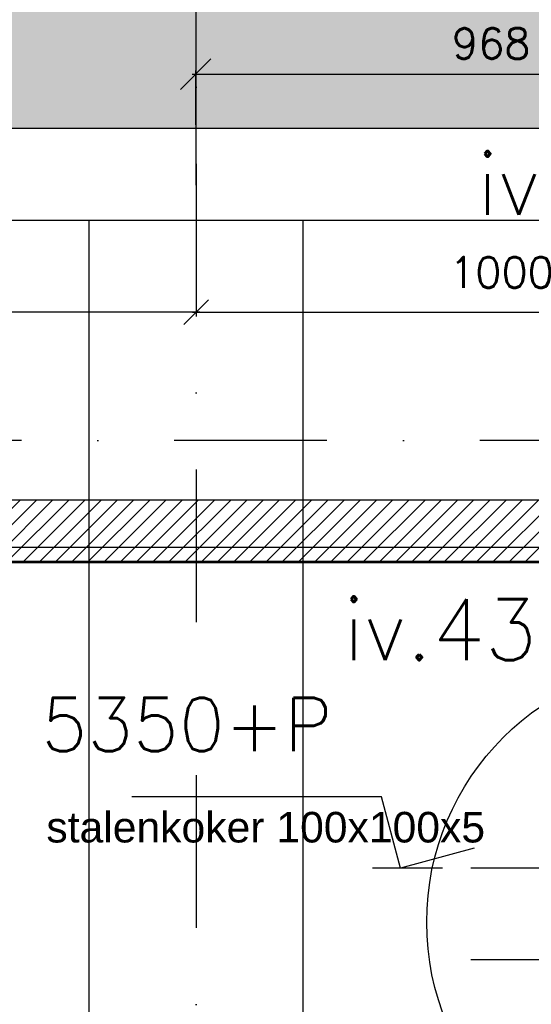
# Model space of a CAD drawing. Extents: x 0 to 316966, y 0 to 192112.
# Tile 28 of 54: x 166075 to 166913, y 97573 to 99184. Entities that reach past the tile are written whole.
import ezdxf

# ---------------------------------------------------------------- set-up
doc = ezdxf.new("R2010")
doc.units = 0
doc.header["$LTSCALE"] = 20
doc.header["$MEASUREMENT"] = 0
doc.header["$PDSIZE"] = -1
doc.linetypes.add('DASHDOT', pattern=[25, 12.5, -6.25, 0, -6.25])
doc.linetypes.add('DD1', pattern=[2.66667, 1.66667, -0.5, 0, -0.5])
doc.layers.get('0').update_dxf_attribs({"linetype": 'CONTINUOUS'})
doc.layers.get('DEFPOINTS').update_dxf_attribs({"linetype": 'CONTINUOUS'})
for name, color, linetype in [('_DETAILNUMMERS', 4, 'CONTINUOUS'), ('_DETAILNUMMERSTEKST', 4, 'CONTINUOUS'), ('A--01A1_ACEER', 1, 'CONTINUOUS'), ('A--A23--_F--3-', 9, 'CONTINUOUS'), ('A--L21--_F-23-', 4, 'CONTINUOUS'), ('A--L28D1_KONSTRUKTIES', 1, 'CONTINUOUS'), ('A--L35-D2-_PLAFONDS', 2, 'CONTINUOUS'), ('A--L35D1_PLAFONDS', 1, 'CONTINUOUS'), ('A--M$1A-_F123-', 1, 'CONTINUOUS'), ('A--M01A1_MAATVOERING', 1, 'CONTINUOUS'), ('A--M01B1_HOOGTE_MAATV', 1, 'CONTINUOUS'), ('A--M1$A-_F123-', 1, 'CONTINUOUS'), ('A--T$1A-_F123_20', 1, 'CONTINUOUS'), ('A--T01B2_HOOGTE_MAATV', 2, 'CONTINUOUS'), ('A--T01B3_HOOGTE_MAATV', 3, 'CONTINUOUS'), ('STRAMIEN', 8, 'DD1')]:
    doc.layers.add(name, color=color, linetype=linetype)
doc.styles.add('ALFA-0_25', font='ROMANS')
doc.styles.add('EB2', font='ARIAL.TTF')
doc.styles.add('HIEMSTRA', font='romans.shx')
doc.styles.add('HOOGTEXT', font='ROMANS.shx', dxfattribs={"height": 2.5})
doc.dimstyles.new('ALFA-0_25', dxfattribs={"dimscale": 40, "dimtxt": 2.5, "dimasz": 2.5, "dimexe": 0.3, "dimexo": 0.3, "dimgap": 1.25, "dimtad": 1, "dimdec": 0, "dimzin": 0, "dimdsep": 46, "dimtxsty": 'ALFA-0_25', "dimblk1": 'OBLIQUE', "dimblk2": 'OBLIQUE', "dimsah": 1, "dimcen": 0.09, "dimdle": 0.3, "dimclrd": 1, "dimclre": 1, "dimclrt": 2, "dimadec": 0, "dimazin": 0, "dimtfac": 1, "dimtdec": 0, "dimtofl": 0, "dimtmove": 2, "dimatfit": 3, "dimldrblk": 'OBLIQUE', "dimfxl": 0, "dimtvp": 625, "dimtolj": 1, "dimtzin": 0, "dimarcsym": 0})
doc.dimstyles.get("Standard").update_dxf_attribs({"dimscale": 40, "dimtxt": 2.5, "dimasz": 2, "dimexe": 0.3, "dimexo": 0.3, "dimgap": 2, "dimtad": 1, "dimdec": 0, "dimzin": 0, "dimdsep": 46, "dimtxsty": 'HIEMSTRA', "dimblk1": 'OBLIQUE', "dimblk2": 'OBLIQUE', "dimsah": 1, "dimcen": 0.09, "dimdle": 0.3, "dimclrd": 1, "dimclre": 1, "dimclrt": 3, "dimadec": 0, "dimazin": 0, "dimtfac": 1, "dimtdec": 4, "dimtix": 1, "dimtmove": 2, "dimatfit": 3, "dimldrblk": 'OBLIQUE', "dimfxl": 0, "dimtvp": 625, "dimtolj": 1, "dimtzin": 0, "dimarcsym": 0})

# ---------------------------------------------------------------- blocks, each defined once
blk = doc.blocks.new('_OBLIQUE')
at = {"color": 0, "linetype": 'ByBlock'}
blk.add_line((-0.5, -0.5), (0.5, 0.5), dxfattribs=at)
blk = doc.blocks.new('*D69')
at = {"color": 1, "linetype": 'ByBlock'}
for p, q in [((166364.2649012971, 98913.51098601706), (166364.2649012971, 99478.89615278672)), ((168853.9226446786, 99194.61120668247), (168853.9226446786, 99478.89615278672)), ((168859.9226446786, 99472.89615278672), (166358.2649012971, 99472.89615278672))]:
    blk.add_line(p, q, dxfattribs=at)
at = {"layer": 'DEFPOINTS', "color": 0, "linetype": 'ByBlock'}
for p in [(166364.2649012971, 99472.89615278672), (168853.9226446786, 99188.61120668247), (166364.2649012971, 98907.51098601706)]:
    blk.add_point(p, dxfattribs=at)
at = {"color": 1, "linetype": 'ByBlock', "xscale": 40, "yscale": 40, "zscale": 40, "rotation": 180}
blk.add_blockref('_OBLIQUE', (166364.2649012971, 99472.89615278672), dxfattribs=at)
at = {"color": 1, "linetype": 'ByBlock', "xscale": 40, "yscale": 40, "zscale": 40}
blk.add_blockref('_OBLIQUE', (168853.9226446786, 99472.89615278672), dxfattribs=at)
at = {"color": 2, "linetype": 'ByBlock', "insert": (167609.0937729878, 99537.89615278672), "char_height": 50, "attachment_point": 5, "style": 'HIEMSTRA'}
blk.add_mtext('\\A1;VAR', dxfattribs=at)
blk = doc.blocks.new('*D105')
at = {"color": 1, "linetype": 'ByBlock'}
for p, q in [((166370.2649012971, 95227.39636398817), (165358.2649012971, 95227.39636398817)), ((165364.2649012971, 95239.32737853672), (165364.2649012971, 95221.39636398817)), ((166364.2649012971, 95239.32737853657), (166364.2649012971, 95221.39636398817))]:
    blk.add_line(p, q, dxfattribs=at)
at = {"layer": 'DEFPOINTS', "color": 0, "linetype": 'ByBlock'}
for p in [(165364.2649012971, 95245.32737853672), (166364.2649012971, 95245.32737853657), (165364.2649012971, 95227.39636398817)]:
    blk.add_point(p, dxfattribs=at)
at = {"color": 1, "linetype": 'ByBlock', "xscale": 40, "yscale": 40, "zscale": 40, "rotation": 180}
blk.add_blockref('_OBLIQUE', (165364.2649012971, 95227.39636398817), dxfattribs=at)
at = {"color": 1, "linetype": 'ByBlock', "xscale": 40, "yscale": 40, "zscale": 40}
blk.add_blockref('_OBLIQUE', (166364.2649012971, 95227.39636398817), dxfattribs=at)
at = {"color": 2, "linetype": 'ByBlock', "insert": (165864.2649012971, 95292.39636398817), "char_height": 50, "attachment_point": 5, "style": 'HIEMSTRA'}
blk.add_mtext('\\A1;1000', dxfattribs=at)
blk = doc.blocks.new('*D106')
at = {"color": 1, "linetype": 'ByBlock'}
for p, q in [((166358.2649012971, 98705.64700686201), (167370.2649012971, 98705.64700686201)), ((166364.2649012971, 98717.57802141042), (166364.2649012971, 98699.64700686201)), ((167364.2649012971, 98717.57802141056), (167364.2649012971, 98699.64700686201))]:
    blk.add_line(p, q, dxfattribs=at)
at = {"layer": 'DEFPOINTS', "color": 0, "linetype": 'ByBlock'}
for p in [(166364.2649012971, 98723.57802141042), (167364.2649012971, 98723.57802141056), (167364.2649012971, 98705.64700686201)]:
    blk.add_point(p, dxfattribs=at)
at = {"color": 1, "linetype": 'ByBlock', "xscale": 40, "yscale": 40, "zscale": 40, "rotation": 180}
blk.add_blockref('_OBLIQUE', (166364.2649012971, 98705.64700686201), dxfattribs=at)
at = {"color": 1, "linetype": 'ByBlock', "xscale": 40, "yscale": 40, "zscale": 40}
blk.add_blockref('_OBLIQUE', (167364.2649012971, 98705.64700686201), dxfattribs=at)
at = {"color": 2, "linetype": 'ByBlock', "insert": (166864.2649012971, 98770.64700686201), "char_height": 50, "attachment_point": 5, "style": 'HIEMSTRA'}
blk.add_mtext('\\A1;1000', dxfattribs=at)
blk = doc.blocks.new('*D350')
at = {"layer": 'A--M1$A-_F123-', "color": 1, "lineweight": -2}
for p, q in [((166357.5743453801, 99095.10801277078), (167337.2837080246, 99095.10801277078)), ((166363.5743453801, 99011.8979380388), (166363.5743453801, 99101.10801277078)), ((167331.2837080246, 99011.89734013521), (167331.2837080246, 99101.10801277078))]:
    blk.add_line(p, q, dxfattribs=at)
at = {"layer": 'DEFPOINTS', "color": 0}
for p in [(167331.2837080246, 99095.10801277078), (166363.5743453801, 99005.8979380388), (167331.2837080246, 99005.89734013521)]:
    blk.add_point(p, dxfattribs=at)
at = {"layer": 'A--M1$A-_F123-', "color": 1, "lineweight": -2, "xscale": 50, "yscale": 50, "zscale": 50, "rotation": 180}
blk.add_blockref('_OBLIQUE', (166363.5743453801, 99095.10801277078), dxfattribs=at)
at = {"layer": 'A--M1$A-_F123-', "color": 1, "lineweight": -2, "xscale": 50, "yscale": 50, "zscale": 50}
blk.add_blockref('_OBLIQUE', (167331.2837080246, 99095.10801277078), dxfattribs=at)
at = {"layer": 'A--M1$A-_F123-', "color": 2, "insert": (166847.4290267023, 99145.10801277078), "char_height": 50, "attachment_point": 5, "style": 'ALFA-0_25'}
blk.add_mtext('\\A1;968', dxfattribs=at)
blk = doc.blocks.new('HOOGTEP')
at = {"layer": 'A--M01A1_MAATVOERING'}
for p, q in [((0, 0), (0.6242222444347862, 2.329629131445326)), ((0.6242222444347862, 2.329629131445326), (8.79409522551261, 2.329629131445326)), ((-2.414814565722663, 0.647047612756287), (0, 0))]:
    blk.add_line(p, q, dxfattribs=at)
at = {"layer": 'A--M01B1_HOOGTE_MAATV'}
blk.add_line((-1.37860708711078, 0), (0.9114254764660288, 0), dxfattribs=at)
at = {"layer": 'A--T01B2_HOOGTE_MAATV', "style": 'HOOGTEXT', "flags": 4}
blk.add_attdef('TEKST', (1.839745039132, -0.6710995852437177), '', height=1.5, dxfattribs=at)
at = {"layer": 'A--T01B3_HOOGTE_MAATV', "style": 'HOOGTEXT', "flags": 4}
blk.add_attdef('HOOGTE', (1.672616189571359, 3.819477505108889), '', height=1.75, dxfattribs=at)

msp = doc.modelspace()

# ---------------------------------------------------------------- hatches: boundary and pattern name
at = {"layer": 'A--01A1_ACEER', "linetype": 'Continuous'}
h = msp.add_hatch(dxfattribs=at)
h.set_pattern_fill('ANSI31', color=256, scale=150, style=0)
h.set_pattern_definition([(45, (5932.221754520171, 3352.225849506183), (-13.25825214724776, 13.25825214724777), [])])
h.paths.add_polyline_path([(164761.4866558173, 98298.12378754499), (172774.264901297, 98298.12486812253), (172774.264901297, 98398.12486812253), (164761.4866558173, 98398.12378754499)])
at = {"layer": 'A--A23--_F--3-'}
h = msp.add_hatch(dxfattribs=at)
h.set_pattern_fill('ALFABET', color=256, scale=20, angle=1, style=0, pattern_type=2)
h.set_pattern_definition([(134, (241576.9455579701, 3499.999999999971), (86.32077604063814, 83.35900445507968), []), (129, (241576.9455579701, 3499.999999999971), (-143.6492232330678, -10.04493226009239), [14.99999999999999, -164.9999999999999]), (184, (241576.9455579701, 3499.999999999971), (30.37155278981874, 149.9312053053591), [12, -132]), (78.54860000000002, (241564.97478976, 3499.162923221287), (-113.2777785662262, 139.8861835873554), [12.74803799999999, -140.2284223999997]), (132.8158, (241577.6436542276, 3539.993907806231), (-213.9934415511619, -29.37357608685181), [22.49999999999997, -247.4999999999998]), (82.36440000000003, (241559.8108690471, 3537.546098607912), (-183.5039301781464, 198.0563242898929), [19.12205759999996, -210.3425999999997]), (187.8158, (241577.6436542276, 3539.993907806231), (-183.503775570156, 198.0564676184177), [18, -198]), (158, (241557.4721762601, 3530.344478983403), (-120.7685617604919, -78.42802107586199), [15, -165]), (213, (241557.4721762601, 3530.344478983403), (-46.12453210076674, 145.8572078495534), [12, -132]), (107.5485999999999, (241547.4081336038, 3523.808804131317), (-166.8931450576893, 67.42905611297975), [12.748038, -140.2284224]), (141.5, (241576.9455579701, 3499.999999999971), (-1.269640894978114, 66.61107424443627), [0, -130.4, 0, -134, 0, -132.5]), (171.5, (241576.9455579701, 3499.999999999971), (-51.2292074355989, 79.78856751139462), [0, -76.39999999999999, 0, -127.4, 0, -50.5]), (211.5, (241621.5387651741, 3499.221622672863), (-106.8269538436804, -2.646990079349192), [0, -49.99999999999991, 0, -155.9999999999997, 0, -206.9999999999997]), (221.5, (241641.5357190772, 3498.872574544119), (-116.2700548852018, 22.05354758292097), [0, -64.99999999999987, 0, -103.5999999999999, 0, -146.9999999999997]), (221.5, (241641.5357190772, 3498.872574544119), (-116.2700548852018, 22.05354758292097), [0, -64.99999999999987, 0, -103.5999999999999, 0, -146.9999999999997])])
h.paths.add_polyline_path([(168853.9226446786, 99005.89793803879), (159025.2435799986, 99005.89793803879), (159025.2962468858, 99255.89793803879), (168853.9226446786, 99255.89793803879)])

# ---------------------------------------------------------------- linework, layer by layer
at = {"layer": '_DETAILNUMMERS'}
msp.add_circle((167169.0241540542, 97707.53982391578), 427.2623505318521, dxfattribs=at)
at = {"layer": 'A--01A1_ACEER'}
for p, q in [((167586.2898060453, 97796.31889295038), (166813.8387796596, 97796.31889295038)), ((167380.0722941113, 97646.31889295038), (166813.8387796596, 97646.31889295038))]:
    msp.add_line(p, q, dxfattribs=at)
at = {"layer": 'A--L21--_F-23-', "linetype": 'Continuous'}
msp.add_lwpolyline([(168853.9226446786, 99005.89793803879), (159025.2435799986, 99005.89793803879), (159025.2962468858, 99255.89793803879), (168853.9226446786, 99255.89793803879)], close=True, dxfattribs=at)
at = {"layer": 'A--L28D1_KONSTRUKTIES'}
for p, q in [((166189.2649012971, 95795.89793803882), (166189.2649012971, 98855.89793803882)), ((166539.2649012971, 95795.89793803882), (166539.2649012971, 98855.89793803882))]:
    msp.add_line(p, q, dxfattribs=at)
msp.add_lwpolyline([(165364.2649012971, 99005.89793803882), (165364.2649012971, 98855.89793803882), (167364.2649012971, 98855.89793803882), (167364.2649012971, 99005.89793803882)], dxfattribs=at)
at = {"layer": 'A--L35-D2-_PLAFONDS'}
msp.add_lwpolyline([(167122.5989267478, 98320.8979380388), (164761.4866558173, 98320.89793803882), (164761.4866558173, 98295.89793803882), (167122.5989267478, 98295.89793803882)], close=True, dxfattribs=at)
at = {"layer": 'A--L35D1_PLAFONDS', "linetype": 'Continuous'}
msp.add_lwpolyline([(164761.4866558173, 98298.12378754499), (172774.264901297, 98298.12486812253), (172774.264901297, 98398.12486812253), (164761.4866558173, 98398.12378754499)], close=True, dxfattribs=at)
at = {"layer": 'STRAMIEN', "linetype": 'DASHDOT'}
for p, q in [((166364.2649012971, 109950.7161111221), (166364.2649012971, 90560.26999308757)), ((189082.969447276, 98495.89793803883), (152098.7249153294, 98495.89793803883))]:
    msp.add_line(p, q, dxfattribs=at)

# ---------------------------------------------------------------- block references
at = {"color": 3}
ref = msp.add_blockref('HOOGTEP', (166698.7779032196, 97796.31849177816), dxfattribs=dict(at, xscale=-50, yscale=50))
ref.add_attrib('HOOGTE', '5350+P', (166110.9804270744, 97987.2923670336), dxfattribs={"layer": 'A--T01B3_HOOGTE_MAATV', "height": 87.5, "style": 'HOOGTEXT', "flags": 4})

# ---------------------------------------------------------------- texts
at = {"layer": '_DETAILNUMMERSTEKST', "style": 'HIEMSTRA'}
for s, p in [('iv.45', (166824.283839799, 98864.71096006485)), ('iv.43', (166605.3202803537, 98136.20765896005))]:
    msp.add_text(s, height=100, dxfattribs=at).set_placement(p)
at = {"layer": 'A--T$1A-_F123_20', "style": 'EB2'}
msp.add_text('stalenkoker 100x100x5', height=50, dxfattribs=at).set_placement((166119.0833423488, 97838.10519905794))

# ---------------------------------------------------------------- dimensions: what is measured, and where the dimension line sits
at = {"layer": 'A--M$1A-_F123-'}
dim = msp.add_linear_dim(base=(166364.2649012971, 99472.89615278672), p1=(168853.9226446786, 99188.61120668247), p2=(166364.2649012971, 98907.51098601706), text='VAR', dimstyle='Standard', override={"dimscale": 20, "dimclrt": 2}, dxfattribs=at)
dim.commit()
dim.dimension.update_dxf_attribs({"geometry": '*D69', "text_midpoint": (167609.0937729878, 99537.89615278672)})
dim = msp.add_linear_dim(base=(165364.2649012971, 98705.64700686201), p1=(166364.2649012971, 98723.57802141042), p2=(165364.2649012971, 98723.57802141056), dimstyle='Standard', override={"dimscale": 20, "dimclrt": 2}, dxfattribs=at)
dim.commit()
dim.dimension.update_dxf_attribs({"geometry": '*D105', "text_midpoint": (165864.2649012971, 98770.64700686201), "insert": (0, 3478.250642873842)})
dim = msp.add_linear_dim(base=(167364.2649012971, 98705.64700686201), p1=(166364.2649012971, 98723.57802141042), p2=(167364.2649012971, 98723.57802141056), dimstyle='Standard', override={"dimscale": 20, "dimclrt": 2}, dxfattribs=at)
dim.commit()
dim.dimension.update_dxf_attribs({"geometry": '*D106', "text_midpoint": (166864.2649012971, 98770.64700686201)})
at = {"layer": 'A--M1$A-_F123-', "color": 3}
dim = msp.add_linear_dim(base=(167331.2837080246, 99095.10801277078), p1=(166363.5743453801, 99005.8979380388), p2=(167331.2837080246, 99005.89734013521), dimstyle='ALFA-0_25', override={"dimscale": 20}, dxfattribs=at)
dim.commit()
dim.dimension.update_dxf_attribs({"geometry": '*D350', "text_midpoint": (166847.4290267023, 99145.10801277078)})

doc.saveas('drawing.dxf')
